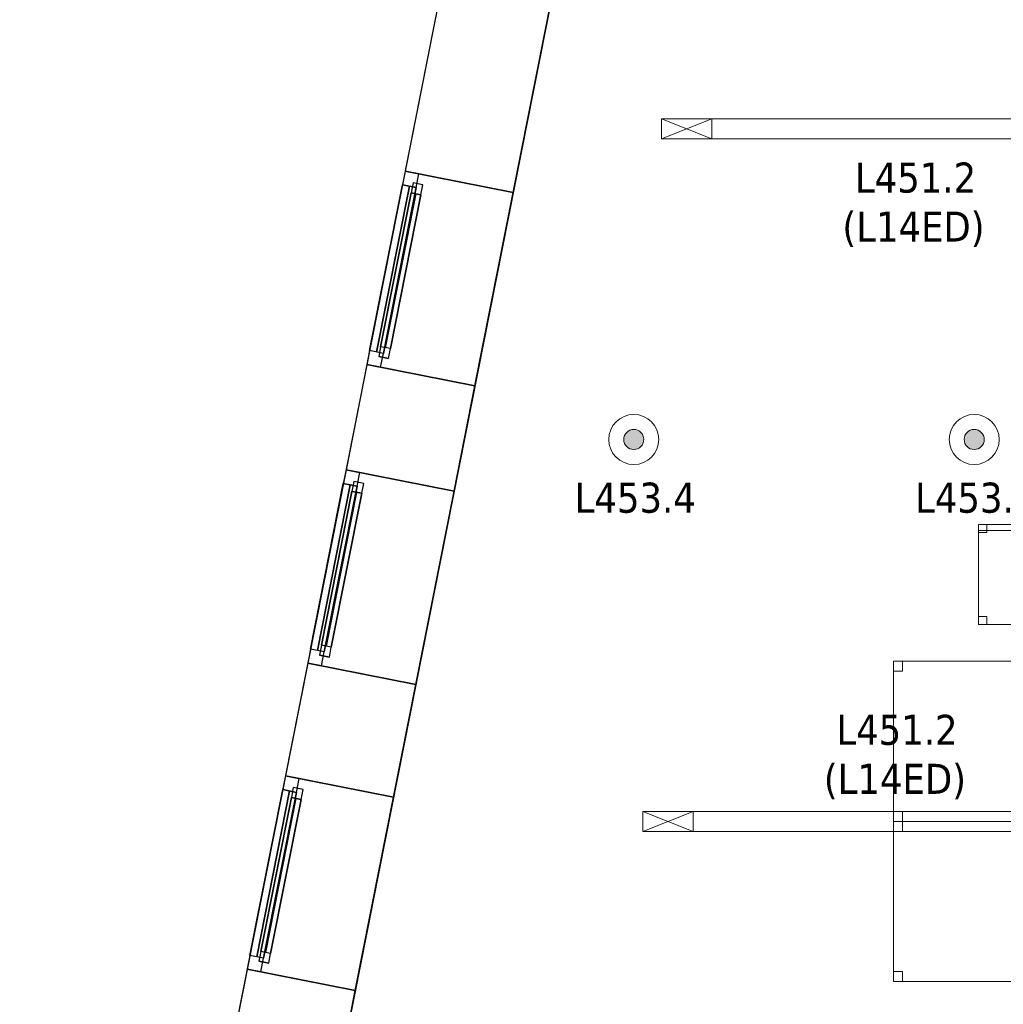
# Model space of a CAD drawing. Header units: metres. Extents: x 397.7 to 427.5, y 12.7 to 28.4.
# Tile 10 of 133: x 397.7 to 402.6, y 18.4 to 23.3. Entities that reach past the tile are written whole.
import ezdxf

# ---------------------------------------------------------------- set-up
doc = ezdxf.new("R2010")
doc.units = ezdxf.units.M
doc.layers.add('01_CARPINTERIA', color=5, linetype='Continuous', lineweight=25, true_color=0x0000ff)
doc.layers.add('01_SUELOS', color=7, linetype='Continuous', lineweight=25, true_color=0x007f00)
for name, color, linetype, lineweight in [('02_MOBILIARIO', 7, 'Continuous', 18), ('A-DETL-____-MBND', 7, 'Continuous', 18), ('A-DETL-GENF-OTLN', 7, 'Continuous', 18), ('A-GENM-____-OTLN', 7, 'Continuous', 18), ('A-WALL-____-MCUT', 7, 'Continuous', 25), ('A-WALL-____-OTLN', 7, 'Continuous', 25), ('E-LITE-EQPM-IDEN', 7, 'Continuous', 30)]:
    doc.layers.add(name, color=color, linetype=linetype, lineweight=lineweight)
doc.styles.add('Tahoma_4', font='tahoma.ttf', dxfattribs={"height": 0.15})

# ---------------------------------------------------------------- blocks, each defined once
blk = doc.blocks.new('Family - Façana nord-oest P4-153718-07_ENLLUMENAT_P4')
at = {"layer": 'A-WALL-____-MCUT', "color": 253, "true_color": 0xaaaaaa}
for p, q in [((5.7824, 0.55), (4.1642, 0.55)), ((5.7824, 0), (5.7824, 0.55)), ((7.3022, 0.55), (6.766, 0.55)), ((6.766, 0.55), (6.766, 0)), ((7.3022, 0), (7.3022, 0.55)), ((8.2857, 0.55), (8.2857, 0)), ((8.8601, 0.55), (8.2857, 0.55)), ((8.8601, 0), (8.8601, 0.55)), ((9.8436, 0.55), (9.8436, 0)), ((11.4494, 0.55), (9.8436, 0.55)), ((4.1642, 0), (5.7824, 0)), ((6.766, 0), (7.3022, 0)), ((8.2857, 0), (8.8601, 0)), ((9.8436, 0), (11.4494, 0))]:
    blk.add_line(p, q, dxfattribs=at)
at = {"layer": 'A-WALL-____-OTLN', "color": 253, "true_color": 0xaaaaaa}
for p, q in [((15.5778, 0.55), (-0.109, 0.55)), ((6.766, 0.55), (5.7824, 0.55)), ((5.7824, 0.55), (5.7824, 0)), ((6.766, 0), (6.766, 0.55)), ((8.2857, 0.55), (7.3022, 0.55)), ((7.3022, 0.55), (7.3022, 0)), ((8.2857, 0), (8.2857, 0.55)), ((9.8436, 0.55), (8.8601, 0.55)), ((8.8601, 0.55), (8.8601, 0)), ((9.8436, 0), (9.8436, 0.55)), ((0.1631, 0), (15.6867, 0)), ((5.7824, 0), (6.766, 0)), ((7.3022, 0), (8.2857, 0)), ((8.8601, 0), (9.8436, 0))]:
    blk.add_line(p, q, dxfattribs=at)
at = {"layer": 'A-WALL-____-OTLN', "color": 253, "lineweight": 18, "true_color": 0xaaaaaa}
blk.add_line((0, 0), (15.6867, 0), dxfattribs=at)
blk = doc.blocks.new('Family - Vano finestra P4-153722-07_ENLLUMENAT_P4')
at = {"layer": 'A-GENM-____-OTLN', "color": 253, "true_color": 0xaaaaaa}
for p, q in [((399.0078, 19.5371), (398.8167, 18.5723)), ((398.8167, 18.5723), (399.0078, 19.5371)), ((399.5473, 19.4302), (399.0078, 19.5371)), ((399.5473, 19.4302), (399.0078, 19.5371)), ((399.3562, 18.4655), (399.5473, 19.4302)), ((399.5473, 19.4302), (399.3562, 18.4655)), ((398.8167, 18.5723), (399.3562, 18.4655)), ((399.3562, 18.4655), (398.8167, 18.5723))]:
    blk.add_line(p, q, dxfattribs=at)
blk = doc.blocks.new('Family - Vano finestra P4-153724-07_ENLLUMENAT_P4')
at = {"layer": 'A-GENM-____-OTLN', "color": 253, "true_color": 0xaaaaaa}
for p, q in [((399.3106, 21.0653), (399.1194, 20.1005)), ((399.1194, 20.1005), (399.3106, 21.0653)), ((399.8501, 20.9584), (399.3106, 21.0653)), ((399.8501, 20.9584), (399.3106, 21.0653)), ((399.6589, 19.9936), (399.8501, 20.9584)), ((399.8501, 20.9584), (399.6589, 19.9936)), ((399.1194, 20.1005), (399.6589, 19.9936)), ((399.6589, 19.9936), (399.1194, 20.1005))]:
    blk.add_line(p, q, dxfattribs=at)
blk = doc.blocks.new('Family - Vano finestra P4-153730-07_ENLLUMENAT_P4')
at = {"layer": 'A-GENM-____-OTLN', "color": 253, "true_color": 0xaaaaaa}
for p, q in [((399.6059, 22.5561), (399.4148, 21.5913)), ((399.4148, 21.5913), (399.6059, 22.5561)), ((400.1454, 22.4492), (399.6059, 22.5561)), ((400.1454, 22.4492), (399.6059, 22.5561)), ((399.9543, 21.4844), (400.1454, 22.4492)), ((400.1454, 22.4492), (399.9543, 21.4844)), ((399.4148, 21.5913), (399.9543, 21.4844)), ((399.9543, 21.4844), (399.4148, 21.5913))]:
    blk.add_line(p, q, dxfattribs=at)
blk = doc.blocks.new('Forma directa - LONDR55-XX_ZZ-ARQ-CAA-M3D-Londres55-153737-07_ENLLUMENAT_P4')
at = {"layer": '01_CARPINTERIA', "color": 161, "true_color": 0xaaaaff}
for p, q in [((0.1, 0.1), (0.05, 0.1)), ((0.05, 0.1), (0.05, 0.05)), ((0.1, 0.1), (0.05, 0.1)), ((0.05, 0.1), (0.05, 0.05)), ((0.1, 0.05), (0.1, 0.1)), ((0.1, 0.1), (0.1, 0.05)), ((0.1, 0.1), (0.8835, 0.1)), ((0.8835, 0.1), (0.1, 0.1)), ((0.1, 0.1), (0.1, 0.05)), ((0.1, 0.05), (0.1, 0.1)), ((0.9335, 0.1), (0.8835, 0.1)), ((0.8835, 0.1), (0.8835, 0.05)), ((0.9335, 0.1), (0.8835, 0.1)), ((0.8835, 0.1), (0.8835, 0.05)), ((0.8835, 0.1), (0.8835, 0.05)), ((0.8835, 0.1), (0.8835, 0.05)), ((0.9335, 0.05), (0.9335, 0.1)), ((0.9335, 0.1), (0.9335, 0.05)), ((0.07, 0.07), (0, 0.07)), ((0, 0.07), (0, 0)), ((0.07, 0.07), (0, 0.07)), ((0, 0.07), (0, 0)), ((0.05, 0.05), (0.1, 0.05)), ((0.05, 0.05), (0.1, 0.05)), ((0.07, 0.07), (0.9135, 0.07)), ((0.9135, 0.07), (0.07, 0.07)), ((0.07, 0.07), (0.07, 0)), ((0.07, 0), (0.07, 0.07)), ((0.07, 0), (0.07, 0.07)), ((0.07, 0.07), (0.07, 0)), ((0.8835, 0.075), (0.1, 0.075)), ((0.8835, 0.075), (0.1, 0.075)), ((0.1, 0.05), (0.8835, 0.05)), ((0.8835, 0.05), (0.1, 0.05)), ((0.8835, 0.05), (0.9335, 0.05)), ((0.8835, 0.05), (0.9335, 0.05)), ((0.9135, 0.07), (0.9135, 0)), ((0.9135, 0.07), (0.9135, 0)), ((0.9835, 0.07), (0.9135, 0.07)), ((0.9135, 0.07), (0.9135, 0)), ((0.9835, 0.07), (0.9135, 0.07)), ((0.9135, 0.07), (0.9135, 0)), ((0.9835, 0), (0.9835, 0.07)), ((0.9835, 0.07), (0.9835, 0)), ((0, 0), (0.07, 0)), ((0, 0), (0.07, 0)), ((0.9135, 0.035), (0.07, 0.035)), ((0.07, 0.035), (0.9135, 0.035)), ((0.07, 0), (0.9135, 0)), ((0.9135, 0), (0.07, 0)), ((0.9135, 0), (0.9835, 0)), ((0.9135, 0), (0.9835, 0))]:
    blk.add_line(p, q, dxfattribs=at)
blk = doc.blocks.new('Forma directa - Finestra P4-153738-07_ENLLUMENAT_P4')
blk.add_blockref('Forma directa - LONDR55-XX_ZZ-ARQ-CAA-M3D-Londres55-153737-07_ENLLUMENAT_P4', (0, 0))
blk = doc.blocks.new('Family - Cadira d_Oficina_P4-153826-07_ENLLUMENAT_P4')
at = {"layer": 'A-DETL-____-MBND', "color": 253, "true_color": 0xaaaaaa}
for p, q in [((0, 0.46), (0, 0.5)), ((0, 0.5), (0.04, 0.5)), ((0.04, 0.5), (0, 0.5)), ((0, 0.5), (0, 0.46)), ((0, 0), (0, 0.5)), ((0, 0.5), (0.5, 0.5)), ((0.5, 0.5), (0, 0.5)), ((0, 0.5), (0, 0)), ((0, 0.47), (0, 0.5)), ((0, 0.5), (0.5, 0.5)), ((0.5, 0.5), (0, 0.5)), ((0, 0.5), (0, 0.47)), ((0.04, 0.5), (0.04, 0.46)), ((0.04, 0.46), (0.04, 0.5)), ((0.46, 0.46), (0.46, 0.5)), ((0.46, 0.5), (0.5, 0.5)), ((0.5, 0.5), (0.46, 0.5)), ((0.46, 0.5), (0.46, 0.46)), ((0.5, 0.5), (0.5, 0)), ((0.5, 0), (0.5, 0.5)), ((0.5, 0.5), (0.5, 0.46)), ((0.5, 0.46), (0.5, 0.5)), ((0.5, 0.5), (0.5, 0.47)), ((0.5, 0.47), (0.5, 0.5)), ((0.5, 0.47), (0, 0.47)), ((0, 0.47), (0.5, 0.47)), ((0.04, 0.46), (0, 0.46)), ((0, 0.46), (0.04, 0.46)), ((0.5, 0.46), (0.46, 0.46)), ((0.46, 0.46), (0.5, 0.46)), ((0, 0), (0, 0.04)), ((0, 0.04), (0.04, 0.04)), ((0.04, 0.04), (0, 0.04)), ((0, 0.04), (0, 0)), ((0.5, 0), (0, 0)), ((0, 0), (0.5, 0)), ((0.04, 0), (0, 0)), ((0, 0), (0.04, 0)), ((0.04, 0.04), (0.04, 0)), ((0.04, 0), (0.04, 0.04)), ((0.46, 0), (0.46, 0.04)), ((0.46, 0.04), (0.5, 0.04)), ((0.5, 0.04), (0.46, 0.04)), ((0.46, 0.04), (0.46, 0)), ((0.5, 0), (0.46, 0)), ((0.46, 0), (0.5, 0)), ((0.5, 0.04), (0.5, 0)), ((0.5, 0), (0.5, 0.04))]:
    blk.add_line(p, q, dxfattribs=at)
blk = doc.blocks.new('Forma directa - Finestra P4-154038-07_ENLLUMENAT_P4')
blk.add_blockref('Forma directa - LONDR55-XX_ZZ-ARQ-CAA-M3D-Londres55-153737-07_ENLLUMENAT_P4', (0, 0))
blk = doc.blocks.new('Forma directa - Finestra P4-154316-07_ENLLUMENAT_P4')
blk.add_blockref('Forma directa - LONDR55-XX_ZZ-ARQ-CAA-M3D-Londres55-153737-07_ENLLUMENAT_P4', (0, 0))
blk = doc.blocks.new('Family - Taula 140X80_P4-154330-07_ENLLUMENAT_P4')
at = {"layer": 'A-DETL-____-MBND', "color": 253, "true_color": 0xaaaaaa}
for p, q in [((0, 0.8001), (0.0437, 0.8001)), ((0, 0.7501), (0, 0.8001)), ((0.0437, 0.8001), (0, 0.8001)), ((0, 0.8001), (0, 0.7501)), ((0, 0.8001), (1.3973, 0.8001)), ((0, 0), (0, 0.8001)), ((1.3973, 0.8001), (0, 0.8001)), ((0, 0.8001), (0, 0)), ((0.0437, 0.8001), (0.0437, 0.7501)), ((0.0437, 0.7501), (0.0437, 0.8001)), ((1.3536, 0.8001), (1.3973, 0.8001)), ((1.3536, 0.7501), (1.3536, 0.8001)), ((1.3973, 0.8001), (1.3536, 0.8001)), ((1.3536, 0.8001), (1.3536, 0.7501)), ((1.3973, 0.8001), (1.3973, 0.7501)), ((1.3973, 0.7501), (1.3973, 0.8001)), ((1.3973, 0.8001), (1.3973, 0)), ((1.3973, 0), (1.3973, 0.8001)), ((0.0437, 0.7501), (0, 0.7501)), ((0, 0.7501), (0.0437, 0.7501)), ((1.3973, 0.7501), (1.3536, 0.7501)), ((1.3536, 0.7501), (1.3973, 0.7501)), ((0, 0.05), (0.0437, 0.05)), ((0, 0), (0, 0.05)), ((0.0437, 0.05), (0, 0.05)), ((0, 0.05), (0, 0)), ((0.0437, 0.05), (0.0437, 0)), ((0.0437, 0), (0.0437, 0.05)), ((1.3536, 0.05), (1.3973, 0.05)), ((1.3536, 0), (1.3536, 0.05)), ((1.3973, 0.05), (1.3536, 0.05)), ((1.3536, 0.05), (1.3536, 0)), ((1.3973, 0.05), (1.3973, 0)), ((1.3973, 0), (1.3973, 0.05)), ((0.0437, 0), (0, 0)), ((0, 0), (0.0437, 0)), ((0, 0), (1.3973, 0)), ((1.3973, 0), (1.3536, 0)), ((1.3536, 0), (1.3973, 0)), ((1.3973, 0), (0, 0))]:
    blk.add_line(p, q, dxfattribs=at)
blk = doc.blocks.new('Family - Taula 140X80_P4-154391-07_ENLLUMENAT_P4')
at = {"layer": 'A-DETL-____-MBND', "color": 253, "true_color": 0xaaaaaa}
for p, q in [((0, 0.7501), (0, 0.8001)), ((0, 0.8001), (0.0437, 0.8001)), ((0.0437, 0.8001), (0, 0.8001)), ((0, 0.8001), (0, 0.7501)), ((0, 0), (0, 0.8001)), ((0, 0.8001), (1.3973, 0.8001)), ((1.3973, 0.8001), (0, 0.8001)), ((0, 0.8001), (0, 0)), ((0.0437, 0.8001), (0.0437, 0.7501)), ((0.0437, 0.7501), (0.0437, 0.8001)), ((1.3536, 0.7501), (1.3536, 0.8001)), ((1.3536, 0.8001), (1.3973, 0.8001)), ((1.3973, 0.8001), (1.3536, 0.8001)), ((1.3536, 0.8001), (1.3536, 0.7501)), ((1.3973, 0.8001), (1.3973, 0)), ((1.3973, 0), (1.3973, 0.8001)), ((1.3973, 0.8001), (1.3973, 0.7501)), ((1.3973, 0.7501), (1.3973, 0.8001)), ((0.0437, 0.7501), (0, 0.7501)), ((0, 0.7501), (0.0437, 0.7501)), ((1.3973, 0.7501), (1.3536, 0.7501)), ((1.3536, 0.7501), (1.3973, 0.7501)), ((0, 0), (0, 0.05)), ((0, 0.05), (0.0437, 0.05)), ((0.0437, 0.05), (0, 0.05)), ((0, 0.05), (0, 0)), ((0.0437, 0.05), (0.0437, 0)), ((0.0437, 0), (0.0437, 0.05)), ((1.3536, 0), (1.3536, 0.05)), ((1.3536, 0.05), (1.3973, 0.05)), ((1.3973, 0.05), (1.3536, 0.05)), ((1.3536, 0.05), (1.3536, 0)), ((1.3973, 0.05), (1.3973, 0)), ((1.3973, 0), (1.3973, 0.05)), ((1.3973, 0), (0, 0)), ((0, 0), (1.3973, 0)), ((0.0437, 0), (0, 0)), ((0, 0), (0.0437, 0)), ((1.3973, 0), (1.3536, 0)), ((1.3536, 0), (1.3973, 0))]:
    blk.add_line(p, q, dxfattribs=at)
blk = doc.blocks.new('Family - LONDR55-XX_ZZ-ARQ-CAA-M3D-Londres55-154484-07_ENLLUMENAT_P4')
at = {"layer": '01_SUELOS', "color": 9, "true_color": 0xaad4aa}
for p, q in [((2.9635, 14.9576), (0, 0)), ((0, 0), (2.9635, 14.9576))]:
    blk.add_line(p, q, dxfattribs=at)
blk = doc.blocks.new('LONDR55-XX_ZZ-ARQ-CAA-M3D-Londres55_ifc-1-07_ENLLUMENAT_P4')
at = {"layer": '01_CARPINTERIA', "color": 253, "lineweight": 18, "true_color": 0xaaaaaa}
for name, p, rotation in [('Forma directa - Finestra P4-153738-07_ENLLUMENAT_P4', (399.6059, 22.5561), 258.793356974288), ('Forma directa - Finestra P4-154038-07_ENLLUMENAT_P4', (399.3106, 21.0653), 258.7933569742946), ('Forma directa - Finestra P4-154316-07_ENLLUMENAT_P4', (399.0078, 19.5371), 258.7933569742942)]:
    blk.add_blockref(name, p, dxfattribs=dict(at, rotation=rotation))
at = {"layer": '01_SUELOS', "color": 253, "lineweight": 18, "true_color": 0xaaaaaa}
blk.add_blockref('Family - LONDR55-XX_ZZ-ARQ-CAA-M3D-Londres55-154484-07_ENLLUMENAT_P4', (398.2952, 13.1106), dxfattribs=at)
at = {"layer": '02_MOBILIARIO', "color": 253, "lineweight": 18, "true_color": 0xaaaaaa}
for name, p in [('Family - Cadira d_Oficina_P4-153826-07_ENLLUMENAT_P4', (402.4693, 20.2923)), ('Family - Taula 140X80_P4-154330-07_ENLLUMENAT_P4', (402.0446, 19.31)), ('Family - Taula 140X80_P4-154391-07_ENLLUMENAT_P4', (402.0446, 18.51))]:
    blk.add_blockref(name, p, dxfattribs=at)
at = {"layer": 'A-GENM-____-OTLN', "color": 253, "lineweight": 18, "true_color": 0xaaaaaa}
for name in ['Family - Vano finestra P4-153730-07_ENLLUMENAT_P4', 'Family - Vano finestra P4-153724-07_ENLLUMENAT_P4', 'Family - Vano finestra P4-153722-07_ENLLUMENAT_P4']:
    blk.add_blockref(name, (0, 0), dxfattribs=at)
at = {"layer": 'A-WALL-____-OTLN', "color": 253, "lineweight": 18, "true_color": 0xaaaaaa, "rotation": 258.7933562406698}
blk.add_blockref('Family - Façana nord-oest P4-153718-07_ENLLUMENAT_P4', (400.7297, 28.2282), dxfattribs=at)
blk = doc.blocks.new('ZYR_06_02_02 Down Superficie - L 03 D-326958-07_ENLLUMENAT_P4')
at = {"layer": 'A-DETL-GENF-OTLN', "true_color": 0x00c400}
blk.add_hatch(color=92, dxfattribs=at).paths.add_polyline_path([(0, -0.05), (0.0129, -0.0483), (0.025, -0.0433), (0.0354, -0.0354), (0.0433, -0.025), (0.0483, -0.0129), (0.05, 0), (0.0483, 0.0129), (0.0433, 0.025), (0.0354, 0.0354), (0.025, 0.0433), (0.0129, 0.0483), (0, 0.05), (-0.0129, 0.0483), (-0.025, 0.0433), (-0.0354, 0.0354), (-0.0433, 0.025), (-0.0483, 0.0129), (-0.05, 0), (-0.0483, -0.0129), (-0.0433, -0.025), (-0.0354, -0.0354), (-0.025, -0.0433), (-0.0129, -0.0483)])
at = {"layer": 'A-DETL-GENF-OTLN', "color": 92, "true_color": 0x00c400}
for radius in [0.125, 0.05]:
    blk.add_circle((0, 0), radius, dxfattribs=at)
for start, end in [(360, 180), (180, 360)]:
    blk.add_arc((0, 0), 0.05, start, end, dxfattribs=at)
blk = doc.blocks.new('ZYR_06_02_02 Down Superficie - L 03 D-V2-07_ENLLUMENAT_P4')
at = {"layer": 'A-DETL-GENF-OTLN', "true_color": 0x00c400}
blk.add_hatch(color=92, dxfattribs=at).paths.add_polyline_path([(0, -0.05), (0.0129, -0.0483), (0.025, -0.0433), (0.0354, -0.0354), (0.0433, -0.025), (0.0483, -0.0129), (0.05, 0), (0.0483, 0.0129), (0.0433, 0.025), (0.0354, 0.0354), (0.025, 0.0433), (0.0129, 0.0483), (0, 0.05), (-0.0129, 0.0483), (-0.025, 0.0433), (-0.0354, 0.0354), (-0.0433, 0.025), (-0.0483, 0.0129), (-0.05, 0), (-0.0483, -0.0129), (-0.0433, -0.025), (-0.0354, -0.0354), (-0.025, -0.0433), (-0.0129, -0.0483)])
at = {"layer": 'A-DETL-GENF-OTLN', "color": 92, "true_color": 0x00c400}
for radius in [0.125, 0.05]:
    blk.add_circle((0, 0), radius, dxfattribs=at)
for start, end in [(360, 180), (180, 360)]:
    blk.add_arc((0, 0), 0.05, start, end, dxfattribs=at)
blk = doc.blocks.new('ZYR_06_02_05 LLuminària Suspesa - L 14 ED-850681-07_ENLLUMENAT_P4')
at = {"layer": 'A-DETL-GENF-OTLN', "color": 92, "true_color": 0x00c400}
for p, q in [((-1.26, 0.05), (1.26, 0.05)), ((-1.26, -0.05), (-1.26, 0.05)), ((-1.26, -0.05), (-1.008, 0.05)), ((-1.26, 0.05), (-1.008, -0.05)), ((-1.008, 0.05), (-1.008, -0.05)), ((1.008, 0.05), (1.008, -0.05)), ((1.008, -0.05), (1.26, 0.05)), ((1.008, 0.05), (1.26, -0.05)), ((1.26, 0.05), (1.26, -0.05)), ((1.26, -0.05), (-1.26, -0.05))]:
    blk.add_line(p, q, dxfattribs=at)

msp = doc.modelspace()

# ---------------------------------------------------------------- block references
at = {"lineweight": 5}
msp.add_blockref('LONDR55-XX_ZZ-ARQ-CAA-M3D-Londres55_ifc-1-07_ENLLUMENAT_P4', (0, 0), dxfattribs=at)
at = {"layer": 'A-DETL-GENF-OTLN', "color": 92, "true_color": 0x00c400}
for name, p in [('ZYR_06_02_05 LLuminària Suspesa - L 14 ED-850681-07_ENLLUMENAT_P4', (402.145, 22.7671)), ('ZYR_06_02_02 Down Superficie - L 03 D-326958-07_ENLLUMENAT_P4', (400.7471, 21.2166)), ('ZYR_06_02_02 Down Superficie - L 03 D-V2-07_ENLLUMENAT_P4', (402.4471, 21.2166)), ('ZYR_06_02_05 LLuminària Suspesa - L 14 ED-850681-07_ENLLUMENAT_P4', (402.0524, 19.31))]:
    msp.add_blockref(name, p, dxfattribs=at)

# ---------------------------------------------------------------- texts
at = {"layer": 'E-LITE-EQPM-IDEN', "char_height": 0.15, "attachment_point": 1, "style": 'Tahoma_4'}
for s, insert, width in [('L451.2', (401.8516, 22.5992), 0.721519), ('(L14ED)', (401.7888, 22.3544), 0.869831), ('L453.4', (400.4521, 21.0011), 0.721519), ('L453.4', (402.1521, 21.0011), 0.721519), ('L451.2', (401.759, 19.8421), 0.721519), ('(L14ED)', (401.6962, 19.5973), 0.869831)]:
    msp.add_mtext(s, dxfattribs=dict(at, insert=insert, width=width))

doc.saveas('drawing.dxf')
